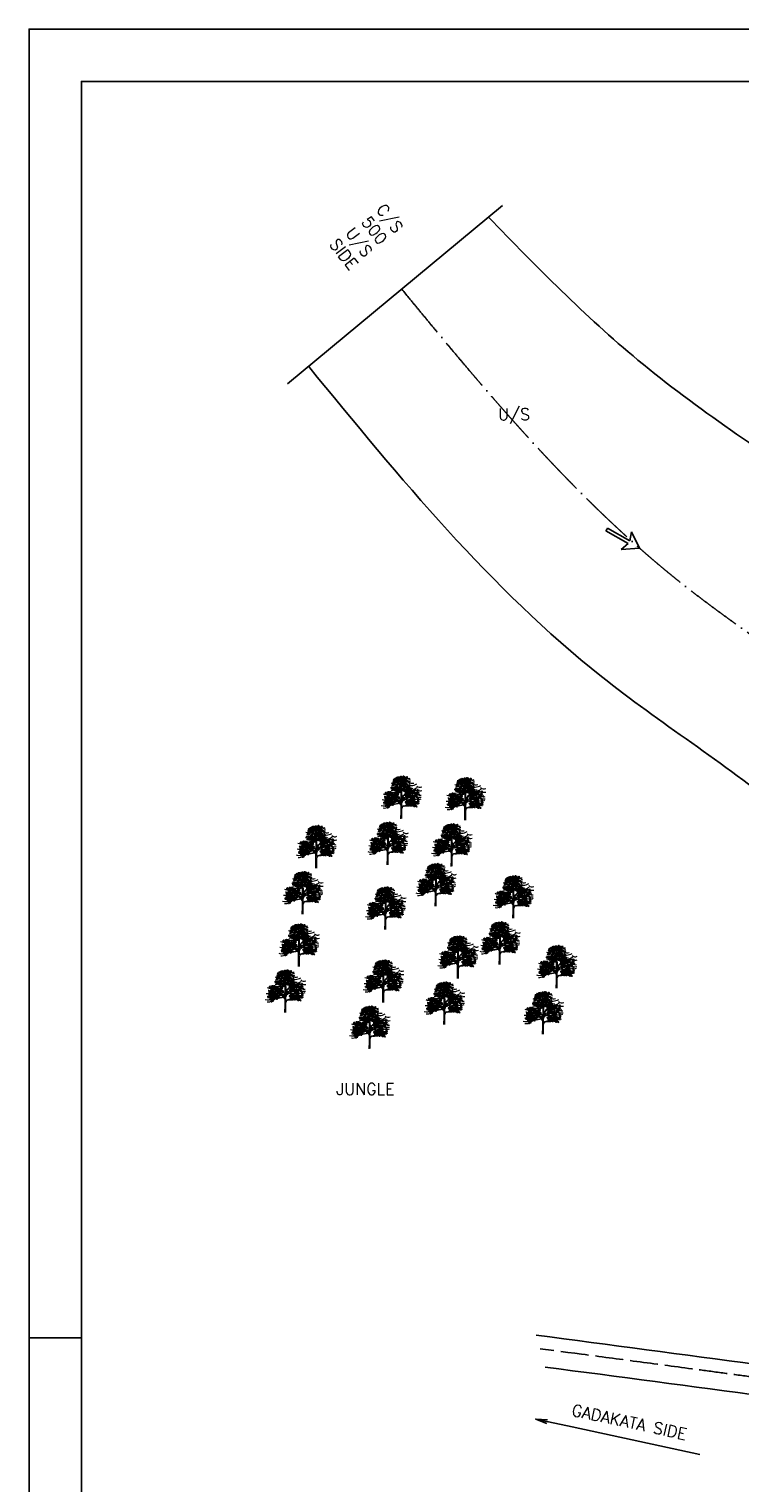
# Model space of a CAD drawing. Header units: millimetres. Extents: x 1046342 to 4871194, y -320379 to 624621.
# Tile 2 of 12: x 1046342 to 1351768, y -161 to 624621. Entities that reach past the tile are written whole.
import ezdxf

# ---------------------------------------------------------------- set-up
doc = ezdxf.new("R2010")
doc.units = ezdxf.units.MM
doc.header["$LTSCALE"] = 1000
doc.linetypes.add('ACAD_ISO02W100', pattern=[15, 12, -3])
doc.linetypes.add('ACAD_ISO04W100', pattern=[30, 24, -3, 0, -3])
doc.styles.get("Standard").update_dxf_attribs({"font": 'romans.shx'})
doc.dimstyles.new('ISO-25', dxfattribs={"dimtxt": 4, "dimasz": 1.5, "dimexe": 1.25, "dimexo": 2, "dimgap": 200, "dimtad": 1, "dimdec": 0, "dimtxsty": 'Standard', "dimblk": 'OBLIQUE', "dimcen": 2.5, "dimadec": 0, "dimazin": 0, "dimtfac": 1, "dimtdec": 0, "dimtmove": 0, "dimatfit": 3, "dimfxl": 1, "dimarcsym": 0})

# ---------------------------------------------------------------- blocks, each defined once
blk = doc.blocks.new('A2')
for p, q in [((0, 420), (0, 170)), ((0, 170), (10, 170))]:
    blk.add_line(p, q)
for points in [[(0, 0), (594, 0), (594, 420), (0, 420)], [(10, 10), (584, 10), (584, 410), (10, 410)]]:
    blk.add_lwpolyline(points, close=True)
blk = doc.blocks.new('ARROW 11')
for p, q in [((-64.1, 0), (-64.1, 2.8)), ((-64.1, 2.8), (-20.9, 2.8)), ((-64.1, -2.8), (-64.1, 0)), ((-20.9, 2.8), (-25.9, 17.5)), ((-25.9, 17.5), (0, 0)), ((0, 0), (-25.9, -17.5)), ((-20.9, -2.8), (-64.1, -2.8)), ((-25.9, -17.5), (-20.9, -2.8))]:
    blk.add_line(p, q)
blk = doc.blocks.new('_Oblique')
at = {"color": 0, "linetype": 'ByBlock', "lineweight": -2}
blk.add_line((-0.5, -0.5), (0.5, 0.5), dxfattribs=at)
blk = doc.blocks.new('TREE 34')
at = {"lineweight": 0}
for p, q in [((-0.6, 128.7), (-0.2, 155.6)), ((-1.4, 69), (-1.1, 82.5)), ((-0.5, 90.1), (-0.5, 116.2)), ((2.1, 55.8), (2.4, 94.5)), ((-2.8, -0.3), (-1.6, 33.9)), ((-1.6, 33.9), (-1.6, 59.8)), ((1.9, 37.9), (2, 47.6)), ((2.2, 0), (1.9, 37.9))]:
    blk.add_line(p, q, dxfattribs=at)
for centre, radius, start, end in [((-49.2, 163.5), 17.9, 262.63285, 311.60074), ((-35.4, 180.4), 41.2, 250.24716, 286.37981), ((-36.6, 194.5), 28.8, 245.39893, 290.84204), ((-43.1, 152.6), 19.1, 255.47822, 311.83651), ((-37.9, 172.4), 24.2, 245.8153, 314.34425), ((-40.7, 169.6), 13.7, 245.70686, 316.22449), ((-22.6, 203.7), 43.8, 240.89027, 299.10973), ((-38.4, 181.5), 12.3, 251.01613, 304.18627), ((-33.6, 193.7), 17.8, 242.93805, 301.838), ((-35.8, 208.3), 22.5, 266.11, 297.86259), ((-28.2, 179), 10.1, 237.06964, 318.75832), ((-19.4, 210.1), 30.8, 243.23327, 267.90104), ((-20, 207.2), 18.3, 233.9861, 284.42691), ((-16, 156.8), 17.3, 218.38774, 266.61246), ((-23.9, 169.6), 14.2, 255.26943, 320.76832), ((-21.3, 185.6), 13, 262.03936, 317.0655), ((-15.7, 203.5), 11.7, 235.52407, 320.37658), ((-21.8, 144.8), 34.6, 64.73336, 87.90104), ((-15.5, 223.7), 27.1, 264.59158, 280.8658), ((-25.7, 116.2), 25.1, 0, 70.52632), ((27, 208.5), 45.6, 203.65532, 218.69188), ((-21.3, 117.8), 21.5, 29.07087, 70.32811), ((-8.5, 199.8), 7.45, 243.87033, 326.29178), ((-38.4, 156.1), 38.2, 359.17041, 38.69188), ((-8.4, 190.4), 7.88, 356.24695, 72.28023), ((24.4, 175.7), 27.9, 133.16863, 189.99148), ((3, 204.4), 26.2, 257.7547, 296.57345), ((1.7, 159.8), 1, 79.36235, 180.55084), ((4990.7, 207.8), 4990.2, 180.55084, 181.03996), ((6.2, 135), 5.73, 78.45689, 158.83975), ((10.9, 208.8), 48.8, 259.36235, 290.8016), ((7, 211.6), 18.9, 258.12142, 304.5177), ((75.1, 91.3), 125.5, 121.24278, 124.61336), ((26.4, 203.2), 31.9, 228.64819, 302.63028), ((19.3, 199.2), 59.9, 258.45689, 297.82854), ((15.1, 206), 30, 257.58598, 302.55262), ((26.6, 206.7), 52.2, 249.91161, 265.53741), ((20, 209.3), 18.6, 245.47755, 305.73085), ((30.3, 151.4), 18.2, 225.9442, 297.78114), ((41.3, 222.1), 67, 250.48089, 298.42187), ((30.5, 222.5), 33.8, 255.52425, 288.80169), ((25.8, 204.2), 27.5, 267.49002, 293.1373), ((44.9, 201.7), 18.9, 226.49512, 264.85823), ((50, 193.3), 27.4, 232.54648, 288.51213), ((38.2, 202.6), 61.7, 266.52792, 286.28995), ((6.3, 256.8), 130.2, 288.76001, 301.76727), ((87.2, 169), 21.7, 226.43778, 295.87055), ((-81.2, 120), 31.2, 254.17026, 300.09248), ((-73.1, 144.6), 30.3, 244.23892, 286.55605), ((-71.1, 104.6), 32.2, 242.4624, 289.64691), ((-75.1, 104.3), 27.4, 251.0746, 288.9254), ((-50.9, 214.1), 147.7, 257.16116, 283.85385), ((-69.2, 134), 31.3, 247.30715, 292.69285), ((-76.9, 112.5), 17.1, 265.26343, 320.01296), ((-63.1, 123.9), 29.8, 252.24367, 291.23086), ((-36.7, 156.6), 86.7, 248.85294, 283.85385), ((-58.3, 134.9), 19.9, 241.00913, 317.73362), ((-54.4, 108.4), 21.5, 245.93479, 294.06521), ((-21.4, 142.4), 50.6, 218.94184, 279.8704), ((-49.3, 108.3), 12.8, 244.92052, 295.07948), ((-48.8, 193.2), 71.6, 267.3608, 303.84051), ((-36.7, 123.3), 18.4, 228.84347, 297.24334), ((-41.5, 104.6), 15.2, 241.74137, 306.73903), ((-41.5, 128.3), 14, 249.4854, 312.37148), ((-43.2, 120.9), 17.9, 260.731, 293.52648), ((-41.3, 109.8), 34.4, 264.79362, 299.1796), ((-32.3, 119.7), 20.6, 247.09347, 300.64152), ((-37.6, 138.6), 20.4, 271.51128, 320.88893), ((50.8, 200.5), 122.7, 226.6821, 242.0096), ((-9.9, 180.4), 96.5, 256.8908, 267.3886), ((-24, 114.8), 33.9, 258.7316, 291.98965), ((-11.5, 79.7), 13.4, 46.12122, 111.75193), ((-12.8, 59.8), 12.9, 41.35063, 103.85385), ((-12.8, 59.8), 11.2, 0, 103.85385), ((-13, 66.8), 17.2, 45.75808, 94.24254), ((-11, 82.7), 10, 358.64962, 99.8704), ((-2.4, 69.1), 1, 221.35063, 358.64962), ((-1.6, 128.7), 1, 209.07087, 359.17041), ((-1.5, 90.1), 1, 226.12122, 0), ((190.5, 120.6), 189.2, 181.03996, 185.58179), ((3.2, 102.3), 1, 185.58179, 326.34885), ((16.9, 73.6), 14.7, 111.78682, 179.11697), ((12.4, 94.4), 10, 145.87663, 179.44437), ((67.7, 59.4), 76.5, 111.46155, 146.34885), ((76.1, 51.2), 86.9, 108.76001, 145.87663), ((-14.3, 146.3), 91.4, 285.60465, 327.3267), ((-15.8, 156.2), 100.1, 285.08527, 304.73851), ((-21.3, 169.1), 88.2, 291.78682, 315.35953), ((34.2, 321.2), 211.4, 264.27765, 284.56331), ((8.3, 278.1), 219.2, 271.45514, 290.62717), ((27.3, 127.1), 38.3, 255.96676, 302.22342), ((43.9, 56.2), 67.6, 83.07513, 106.87326), ((34.5, 143.4), 44.9, 268.67298, 289.92348), ((54.2, 89.6), 23.3, 228.97575, 288.96575), ((41.5, 115.2), 25.7, 267.47433, 305.55121), ((55.5, 119.3), 18.6, 241.35159, 296.67182), ((55.3, 252.7), 120.1, 266.33701, 283.25825), ((59.9, 153.6), 74.5, 261.28712, 289.86325), ((65.2, 170.7), 51.7, 252.52608, 285.08479), ((58.8, 178.6), 55.7, 263.07513, 293.5339), ((85.9, 148.4), 48.1, 232.9856, 279.3604), ((60.8, 136), 45.3, 267.47315, 296.6246), ((71.7, 89.4), 15.3, 225.07282, 272.83147), ((73.4, 159.3), 36.7, 259.2798, 284.96621), ((86.2, 174.6), 43.5, 252.68957, 283.38814), ((81, 117.3), 26.3, 254.46664, 296.41985), ((88.3, 131.5), 21.5, 233.73235, 282.86842), ((-82.4, 97.2), 37.6, 251.14796, 305.12727), ((-79.8, 78.7), 29, 258.68369, 309.41405), ((-64.9, 77), 20.7, 257.92074, 327.35709), ((14.2, 46.7), 12.2, 91.45514, 175.6356), ((3.1, 55.8), 1, 179.44437, 320.61488), ((14.2, 46.7), 13.4, 106.86655, 140.61488)]:
    blk.add_arc(centre, radius, start, end, dxfattribs=at)
at = {"color": 0, "linetype": 'ByBlock', "lineweight": 0}
for centre, radius, start, end in [((-37.8, 161), 5.65, 76.61181, 171.49008), ((-42, 167.2), 5.53, 255.28214, 352.81974), ((-37, 137.8), 5.65, 76.61181, 171.49008), ((-41.1, 144), 5.53, 255.28214, 352.81974), ((-37.2, 164), 5.53, 50.28724, 147.82484), ((-38.4, 171.4), 5.65, 231.61691, 326.49518), ((-36.3, 140.7), 5.53, 50.28724, 147.82484), ((-37.5, 148.1), 5.65, 231.61691, 326.49518), ((-34.4, 165.5), 5.65, 76.61181, 171.49008), ((-34.4, 165.5), 5.65, 76.61181, 171.49008), ((-34.5, 159.4), 5.65, 76.61181, 171.49008), ((-38.6, 165.5), 5.53, 255.28214, 352.81974), ((-33.6, 142.2), 5.65, 76.61181, 171.49008), ((-33.6, 142.2), 5.65, 76.61181, 171.49008), ((-33.6, 136.1), 5.65, 76.61181, 171.49008), ((-37.8, 142.3), 5.53, 255.28214, 352.81974), ((-36.2, 178.4), 5.53, 17.29067, 114.82827), ((-33.2, 185.2), 5.65, 198.62033, 293.4986), ((-31.1, 153.9), 5.65, 76.61181, 171.49008), ((-30.8, 151.3), 5.65, 198.62033, 293.4986), ((-29.9, 164.9), 5.65, 76.61181, 171.49008), ((-34.1, 171.1), 5.53, 255.28214, 352.81974), ((-29.8, 158.6), 5.65, 76.61181, 171.49008), ((-34, 164.8), 5.53, 255.28214, 352.81974), ((-29.2, 182.6), 5.65, 76.61181, 171.49008), ((-33.4, 188.8), 5.53, 255.28214, 352.81974), ((-29, 141.6), 5.65, 76.61181, 171.49008), ((-33.2, 147.8), 5.53, 255.28214, 352.81974), ((-29, 135.3), 5.65, 76.61181, 171.49008), ((-33.2, 141.5), 5.53, 255.28214, 352.81974), ((-25.3, 147.5), 5.53, 50.28724, 147.82484), ((-26.5, 154.8), 5.65, 231.61691, 326.49518), ((-25.3, 132.3), 5.53, 50.28724, 147.82484), ((-24.3, 169), 5.65, 76.61181, 171.49008), ((-28.5, 175.2), 5.53, 255.28214, 352.81974), ((-23.4, 171), 5.65, 76.61181, 171.49008), ((-22.5, 148.9), 5.65, 76.61181, 171.49008), ((-22.5, 148.9), 5.65, 76.61181, 171.49008), ((-22.6, 142.8), 5.65, 76.61181, 171.49008), ((-26.7, 149), 5.53, 255.28214, 352.81974), ((-22.5, 133.7), 5.65, 76.61181, 171.49008), ((-22.5, 133.7), 5.65, 76.61181, 171.49008), ((-21.3, 183.6), 5.65, 76.61181, 171.49008), ((-25.4, 189.8), 5.53, 255.28214, 352.81974), ((-23.7, 173.2), 5.53, 17.29067, 114.82827), ((-20.7, 180), 5.65, 198.62033, 293.4986), ((-20, 188.3), 5.65, 76.61181, 171.49008), ((-24.2, 194.5), 5.53, 255.28214, 352.81974), ((-19.9, 175.8), 5.65, 76.61181, 171.49008), ((-24.1, 182), 5.53, 255.28214, 352.81974), ((-19.5, 177.1), 5.65, 76.61181, 171.49008), ((-19.5, 177.1), 5.65, 76.61181, 171.49008), ((-23.7, 183.3), 5.53, 255.28214, 352.81974), ((-23.7, 183.3), 5.53, 255.28214, 352.81974), ((-22.8, 172.7), 5.53, 17.29067, 114.82827), ((-19.8, 179.6), 5.65, 198.62033, 293.4986), ((-19.8, 158), 5.65, 198.62033, 293.4986), ((-19.8, 142.8), 5.65, 198.62033, 293.4986), ((-18, 148.4), 5.65, 76.61181, 171.49008), ((-22.2, 154.6), 5.53, 255.28214, 352.81974), ((-18, 133.2), 5.65, 76.61181, 171.49008), ((-22.2, 139.4), 5.53, 255.28214, 352.81974), ((-17.9, 166.8), 5.65, 76.61181, 171.49008), ((-22.1, 173), 5.53, 255.28214, 352.81974), ((-18, 142), 5.65, 76.61181, 171.49008), ((-22.1, 148.2), 5.53, 255.28214, 352.81974), ((-19.7, 179.4), 5.53, 17.29067, 114.82827), ((-16.7, 186.2), 5.65, 198.62033, 293.4986), ((-18.8, 185.2), 5.53, 17.29067, 114.82827), ((-15.8, 192.1), 5.65, 198.62033, 293.4986), ((-15.5, 160.5), 5.65, 76.61181, 171.49008), ((-15.5, 160.5), 5.65, 76.61181, 171.49008), ((-19.7, 166.7), 5.53, 255.28214, 352.81974), ((-19.7, 166.7), 5.53, 255.28214, 352.81974), ((-15.8, 162.7), 5.53, 17.29067, 114.82827), ((-12.8, 169.5), 5.65, 198.62033, 293.4986), ((-12, 172.8), 5.65, 76.61181, 171.49008), ((-16.2, 178.9), 5.53, 255.28214, 352.81974), ((-14.9, 168.6), 5.53, 17.29067, 114.82827), ((-11.8, 175.4), 5.65, 198.62033, 293.4986), ((-10.5, 144), 5.53, 50.28724, 147.82484), ((-11.7, 151.4), 5.65, 231.61691, 326.49518), ((-7.9, 172.9), 5.65, 76.61181, 171.49008), ((-12, 179), 5.53, 255.28214, 352.81974), ((-7.8, 145.5), 5.65, 76.61181, 171.49008), ((-7.8, 145.5), 5.65, 76.61181, 171.49008), ((-7.8, 139.4), 5.65, 76.61181, 171.49008), ((-12, 145.5), 5.53, 255.28214, 352.81974), ((-6.6, 180.9), 5.65, 76.61181, 171.49008), ((-10.8, 187.1), 5.53, 255.28214, 352.81974), ((-7.5, 157.5), 5.53, 50.28724, 147.82484), ((-8.7, 164.8), 5.65, 231.61691, 326.49518), ((-6.4, 179.4), 5.65, 76.61181, 171.49008), ((-10.6, 185.6), 5.53, 255.28214, 352.81974), ((-7, 189.7), 5.65, 231.61691, 326.49518), ((-5, 154.5), 5.65, 198.62033, 293.4986), ((-4.7, 158.9), 5.65, 76.61181, 171.49008), ((-4.7, 158.9), 5.65, 76.61181, 171.49008), ((-4.7, 152.8), 5.65, 76.61181, 171.49008), ((-8.9, 159), 5.53, 255.28214, 352.81974), ((-3.2, 144.9), 5.65, 76.61181, 171.49008), ((-7.4, 151.1), 5.53, 255.28214, 352.81974), ((-3.2, 138.6), 5.65, 76.61181, 171.49008), ((-7.4, 144.8), 5.53, 255.28214, 352.81974), ((-3.1, 177.7), 5.65, 76.61181, 171.49008), ((-7.2, 183.9), 5.53, 255.28214, 352.81974), ((-2.6, 192), 5.65, 76.61181, 171.49008), ((-6.8, 198.2), 5.53, 255.28214, 352.81974), ((-2, 168), 5.65, 198.62033, 293.4986), ((-3.1, 202.3), 5.65, 231.61691, 326.49518), ((-0.7, 163), 5.65, 76.61181, 171.49008), ((-4.9, 169.2), 5.53, 255.28214, 352.81974), ((-0.2, 158.4), 5.65, 76.61181, 171.49008), ((-4.4, 164.5), 5.53, 255.28214, 352.81974), ((-0.1, 152), 5.65, 76.61181, 171.49008), ((-4.3, 158.2), 5.53, 255.28214, 352.81974), ((0.3, 172.3), 5.65, 76.61181, 171.49008), ((-3.9, 178.5), 5.53, 255.28214, 352.81974), ((0.8, 190.3), 5.65, 76.61181, 171.49008), ((-3.4, 196.5), 5.53, 255.28214, 352.81974), ((-2.9, 159.7), 5.65, 15.23442, 110.1127), ((0.5, 166.3), 5.53, 193.90476, 291.44236), ((1.5, 176.9), 5.65, 76.61181, 171.49008), ((-2.6, 183.1), 5.53, 255.28214, 352.81974), ((4.1, 184.9), 5.65, 76.61181, 171.49008), ((-0.1, 191.1), 5.53, 255.28214, 352.81974), ((4.6, 155.5), 5.65, 76.61181, 171.49008), ((0.4, 161.7), 5.53, 255.28214, 352.81974), ((5.4, 189.5), 5.65, 76.61181, 171.49008), ((1.2, 195.7), 5.53, 255.28214, 352.81974), ((1.9, 162.9), 5.65, 15.23442, 110.1127), ((5.4, 169.5), 5.53, 193.90476, 291.44236), ((5.9, 181.3), 5.65, 76.61181, 171.49008), ((1.7, 187.5), 5.53, 255.28214, 352.81974), ((3, 158), 5.65, 15.23442, 110.1127), ((6.4, 164.6), 5.53, 193.90476, 291.44236), ((6.9, 149.1), 5.65, 76.61181, 171.49008), ((6.9, 149.1), 5.65, 76.61181, 171.49008), ((2.7, 155.3), 5.53, 255.28214, 352.81974), ((2.7, 155.3), 5.53, 255.28214, 352.81974), ((7.9, 175.7), 5.65, 76.61181, 171.49008), ((3.7, 181.9), 5.53, 255.28214, 352.81974), ((8.2, 175), 5.65, 76.61181, 171.49008), ((8.2, 175), 5.65, 76.61181, 171.49008), ((4, 181.2), 5.53, 255.28214, 352.81974), ((4, 181.2), 5.53, 255.28214, 352.81974), ((8.7, 177.7), 5.65, 76.61181, 171.49008), ((9.7, 193.9), 5.65, 76.61181, 171.49008), ((5.5, 200.1), 5.53, 255.28214, 352.81974), ((9, 134.4), 5.53, 50.28724, 147.82484), ((7.8, 141.8), 5.65, 231.61691, 326.49518), ((10.9, 190.3), 5.65, 76.61181, 171.49008), ((6.7, 196.5), 5.53, 255.28214, 352.81974), ((11.3, 167.2), 5.65, 76.61181, 171.49008), ((7.1, 173.4), 5.53, 255.28214, 352.81974), ((7.9, 161.2), 5.65, 15.23442, 110.1127), ((11.3, 167.8), 5.53, 193.90476, 291.44236), ((8.5, 179.9), 5.53, 17.29067, 114.82827), ((11.5, 186.7), 5.65, 198.62033, 293.4986), ((11.8, 135.9), 5.65, 76.61181, 171.49008), ((11.8, 135.9), 5.65, 76.61181, 171.49008), ((12.3, 182.5), 5.65, 76.61181, 171.49008), ((8.1, 188.7), 5.53, 255.28214, 352.81974), ((8.9, 144.6), 5.65, 15.23442, 110.1127), ((12.3, 151.2), 5.53, 193.90476, 291.44236), ((12.7, 183.8), 5.65, 76.61181, 171.49008), ((12.7, 183.8), 5.65, 76.61181, 171.49008), ((8.5, 190), 5.53, 255.28214, 352.81974), ((8.5, 190), 5.53, 255.28214, 352.81974), ((9.4, 179.4), 5.53, 17.29067, 114.82827), ((12.4, 186.3), 5.65, 198.62033, 293.4986), ((10.7, 177.5), 5.65, 231.61691, 326.49518), ((14.3, 173.5), 5.65, 76.61181, 171.49008), ((10.1, 179.7), 5.53, 255.28214, 352.81974), ((14.6, 165.5), 5.65, 76.61181, 171.49008), ((10.5, 171.7), 5.53, 255.28214, 352.81974), ((14.5, 145), 5.65, 198.62033, 293.4986), ((11.9, 153.9), 5.65, 15.23442, 110.1127), ((15.3, 160.5), 5.53, 193.90476, 291.44236), ((12.4, 186.1), 5.53, 17.29067, 114.82827), ((15.5, 192.9), 5.65, 198.62033, 293.4986), ((12, 150.1), 5.65, 15.23442, 110.1127), ((15.4, 156.8), 5.53, 193.90476, 291.44236), ((16.3, 135.3), 5.65, 76.61181, 171.49008), ((12.1, 141.5), 5.53, 255.28214, 352.81974), ((13.3, 191.9), 5.53, 17.29067, 114.82827), ((16.4, 198.8), 5.65, 198.62033, 293.4986), ((16.6, 167.2), 5.65, 76.61181, 171.49008), ((16.6, 167.2), 5.65, 76.61181, 171.49008), ((12.5, 173.4), 5.53, 255.28214, 352.81974), ((12.5, 173.4), 5.53, 255.28214, 352.81974), ((13.5, 145.7), 5.65, 15.23442, 110.1127), ((17, 152.4), 5.53, 193.90476, 291.44236), ((15.8, 157.9), 5.65, 15.23442, 110.1127), ((19.3, 164.5), 5.53, 193.90476, 291.44236), ((16.4, 169.4), 5.53, 17.29067, 114.82827), ((19.4, 176.2), 5.65, 198.62033, 293.4986), ((20.2, 179.5), 5.65, 76.61181, 171.49008), ((16, 185.6), 5.53, 255.28214, 352.81974), ((17.3, 175.3), 5.53, 17.29067, 114.82827), ((20.3, 182.1), 5.65, 198.62033, 293.4986), ((19, 163.4), 5.65, 15.23442, 110.1127), ((22.4, 170.1), 5.53, 193.90476, 291.44236), ((19.4, 144), 5.65, 15.23442, 110.1127), ((22.9, 150.7), 5.53, 193.90476, 291.44236), ((20.5, 159), 5.65, 15.23442, 110.1127), ((24, 165.6), 5.53, 193.90476, 291.44236), ((24.3, 179.6), 5.65, 76.61181, 171.49008), ((20.1, 185.7), 5.53, 255.28214, 352.81974), ((25.5, 187.6), 5.65, 76.61181, 171.49008), ((21.4, 193.8), 5.53, 255.28214, 352.81974), ((26.2, 190.6), 5.53, 50.28724, 147.82484), ((25, 198), 5.65, 231.61691, 326.49518), ((24.4, 144.1), 5.65, 15.23442, 110.1127), ((27.8, 150.7), 5.53, 193.90476, 291.44236), ((26.4, 157.3), 5.65, 15.23442, 110.1127), ((29.9, 163.9), 5.53, 193.90476, 291.44236), ((31.8, 139.8), 5.65, 76.61181, 171.49008), ((27.6, 146), 5.53, 255.28214, 352.81974), ((29.2, 147.2), 5.65, 15.23442, 110.1127), ((32.6, 153.9), 5.53, 193.90476, 291.44236), ((30.3, 142.4), 5.65, 15.23442, 110.1127), ((33.7, 149), 5.53, 193.90476, 291.44236), ((34.2, 133.5), 5.65, 76.61181, 171.49008), ((34.2, 133.5), 5.65, 76.61181, 171.49008), ((30, 139.7), 5.53, 255.28214, 352.81974), ((30, 139.7), 5.53, 255.28214, 352.81974), ((33.3, 167.7), 5.65, 15.23442, 110.1127), ((36.7, 174.4), 5.53, 193.90476, 291.44236), ((38.5, 151.6), 5.65, 76.61181, 171.49008), ((34.3, 157.8), 5.53, 255.28214, 352.81974), ((35.1, 145.5), 5.65, 15.23442, 110.1127), ((38.5, 152.2), 5.53, 193.90476, 291.44236), ((38, 161.9), 5.65, 231.61691, 326.49518), ((40.7, 163.5), 5.65, 76.61181, 171.49008), ((36.6, 169.7), 5.53, 255.28214, 352.81974), ((70, 139.6), 5.65, 198.62033, 293.4986), ((-77.9, 97.6), 5.65, 15.23442, 110.1127), ((-74.5, 104.2), 5.53, 193.90476, 291.44236), ((-73.5, 80.1), 5.65, 76.61181, 171.49008), ((-77.7, 86.2), 5.53, 255.28214, 352.81974), ((-76.9, 92.7), 5.65, 15.23442, 110.1127), ((-73.4, 99.4), 5.53, 193.90476, 291.44236), ((-73, 83.8), 5.65, 76.61181, 171.49008), ((-73, 83.8), 5.65, 76.61181, 171.49008), ((-77.1, 90), 5.53, 255.28214, 352.81974), ((-77.1, 90), 5.53, 255.28214, 352.81974), ((-71.4, 117.7), 5.65, 76.61181, 171.49008), ((-75.6, 123.9), 5.53, 255.28214, 352.81974), ((-70.1, 78.4), 5.65, 76.61181, 171.49008), ((-74.3, 84.6), 5.53, 255.28214, 352.81974), ((-69, 113.2), 5.65, 76.61181, 171.49008), ((-73.2, 119.4), 5.53, 255.28214, 352.81974), ((-72, 95.9), 5.65, 15.23442, 110.1127), ((-68.6, 102.5), 5.53, 193.90476, 291.44236), ((-66.8, 72.9), 5.65, 76.61181, 171.49008), ((-71, 79.1), 5.53, 255.28214, 352.81974), ((-65.5, 77.6), 5.65, 76.61181, 171.49008), ((-69.7, 83.8), 5.53, 255.28214, 352.81974), ((-65.4, 65.1), 5.65, 76.61181, 171.49008), ((-69.6, 71.3), 5.53, 255.28214, 352.81974), ((-65.2, 100.2), 5.65, 76.61181, 171.49008), ((-69.4, 106.4), 5.53, 255.28214, 352.81974), ((-65, 66.5), 5.65, 76.61181, 171.49008), ((-65, 66.5), 5.65, 76.61181, 171.49008), ((-69.2, 72.6), 5.53, 255.28214, 352.81974), ((-69.2, 72.6), 5.53, 255.28214, 352.81974), ((-68, 88.6), 5.65, 15.23442, 110.1127), ((-64.6, 95.3), 5.53, 193.90476, 291.44236), ((-67.9, 84.9), 5.65, 15.23442, 110.1127), ((-64.4, 91.5), 5.53, 193.90476, 291.44236), ((-63.9, 104.6), 5.65, 76.61181, 171.49008), ((-68, 110.8), 5.53, 255.28214, 352.81974), ((-66.3, 80.4), 5.65, 15.23442, 110.1127), ((-65.8, 113.9), 5.53, 17.29067, 114.82827), ((-62.7, 120.7), 5.65, 198.62033, 293.4986), ((-63.2, 107.6), 5.53, 50.28724, 147.82484), ((-64.4, 115), 5.65, 231.61691, 326.49518), ((-65.3, 68.7), 5.53, 17.29067, 114.82827), ((-62.3, 75.5), 5.65, 198.62033, 293.4986), ((-64.4, 74.6), 5.53, 17.29067, 114.82827), ((-61.4, 81.4), 5.65, 198.62033, 293.4986), ((-64.6, 77.5), 5.65, 15.23442, 110.1127), ((-61.1, 84.2), 5.53, 193.90476, 291.44236), ((-64, 92.6), 5.65, 15.23442, 110.1127), ((-60.6, 99.3), 5.53, 193.90476, 291.44236), ((-60, 120.7), 5.65, 76.61181, 171.49008), ((-64.2, 126.8), 5.53, 255.28214, 352.81974), ((-60.9, 98.1), 5.65, 15.23442, 110.1127), ((-57.4, 104.8), 5.53, 193.90476, 291.44236), ((-57.1, 73.3), 5.65, 76.61181, 171.49008), ((-61.3, 79.5), 5.53, 255.28214, 352.81974), ((-60.4, 78.7), 5.65, 15.23442, 110.1127), ((-56.7, 115.2), 5.65, 76.61181, 171.49008), ((-60.8, 121.4), 5.53, 255.28214, 352.81974), ((-59.7, 80.7), 5.65, 15.23442, 110.1127), ((-56.3, 87.3), 5.53, 193.90476, 291.44236), ((-55.9, 108.5), 5.65, 76.61181, 171.49008), ((-60.1, 114.7), 5.53, 255.28214, 352.81974), ((-59.3, 93.7), 5.65, 15.23442, 110.1127), ((-55.9, 100.4), 5.53, 193.90476, 291.44236), ((-55.4, 119.9), 5.65, 76.61181, 171.49008), ((-59.6, 126.1), 5.53, 255.28214, 352.81974), ((-58.7, 75.8), 5.65, 15.23442, 110.1127), ((-55.2, 82.5), 5.53, 193.90476, 291.44236), ((-54.8, 66.9), 5.65, 76.61181, 171.49008), ((-54.8, 66.9), 5.65, 76.61181, 171.49008), ((-58.9, 73.1), 5.53, 255.28214, 352.81974), ((-58.9, 73.1), 5.53, 255.28214, 352.81974), ((-54.7, 113.1), 5.65, 76.61181, 171.49008), ((-58.8, 119.3), 5.53, 255.28214, 352.81974), ((-52.2, 107.1), 5.65, 76.61181, 171.49008), ((-56.4, 113.3), 5.53, 255.28214, 352.81974), ((-54.9, 108.8), 5.53, 17.29067, 114.82827), ((-51.9, 115.6), 5.65, 198.62033, 293.4986), ((-51.1, 119.9), 5.65, 76.61181, 171.49008), ((-55.3, 126.1), 5.53, 255.28214, 352.81974), ((-50.4, 85), 5.65, 76.61181, 171.49008), ((-54.6, 91.2), 5.53, 255.28214, 352.81974), ((-53.8, 79), 5.65, 15.23442, 110.1127), ((-50.4, 85.6), 5.53, 193.90476, 291.44236), ((-53.4, 92), 5.65, 15.23442, 110.1127), ((-50, 98.7), 5.53, 193.90476, 291.44236), ((-51, 95.4), 5.65, 231.61691, 326.49518), ((-47.8, 118.2), 5.65, 76.61181, 171.49008), ((-51.9, 124.4), 5.53, 255.28214, 352.81974), ((-47, 83.3), 5.65, 76.61181, 171.49008), ((-51.2, 89.5), 5.53, 255.28214, 352.81974), ((-49.8, 71.7), 5.65, 15.23442, 110.1127), ((-46.4, 78.4), 5.53, 193.90476, 291.44236), ((-49.7, 68), 5.65, 15.23442, 110.1127), ((-46.2, 74.6), 5.53, 193.90476, 291.44236), ((-48.1, 63.5), 5.65, 15.23442, 110.1127), ((-44.7, 70.2), 5.53, 193.90476, 291.44236), ((-44.4, 112.8), 5.65, 76.61181, 171.49008), ((-48.6, 119), 5.53, 255.28214, 352.81974), ((-43.2, 117.4), 5.65, 76.61181, 171.49008), ((-47.3, 123.6), 5.53, 255.28214, 352.81974), ((-42.7, 104.5), 5.65, 76.61181, 171.49008), ((-46.9, 110.7), 5.53, 255.28214, 352.81974), ((-45.8, 75.7), 5.65, 15.23442, 110.1127), ((-42.4, 82.4), 5.53, 193.90476, 291.44236), ((-42.1, 107.5), 5.53, 50.28724, 147.82484), ((-43.3, 114.8), 5.65, 231.61691, 326.49518), ((-39.4, 108.9), 5.65, 76.61181, 171.49008), ((-39.4, 108.9), 5.65, 76.61181, 171.49008), ((-42.7, 99), 5.65, 15.23442, 110.1127), ((-39.2, 105.6), 5.53, 193.90476, 291.44236), ((-42.7, 81.2), 5.65, 15.23442, 110.1127), ((-39.2, 87.9), 5.53, 193.90476, 291.44236), ((-41.1, 76.8), 5.65, 15.23442, 110.1127), ((-37.7, 83.5), 5.53, 193.90476, 291.44236), ((-36.6, 118), 5.65, 198.62033, 293.4986), ((-35.2, 94.7), 5.65, 76.61181, 171.49008), ((-39.4, 100.9), 5.53, 255.28214, 352.81974), ((-34.8, 108.4), 5.65, 76.61181, 171.49008), ((-39, 114.6), 5.53, 255.28214, 352.81974), ((-37.8, 102.1), 5.65, 15.23442, 110.1127), ((-34.4, 108.8), 5.53, 193.90476, 291.44236), ((-36.8, 97.3), 5.65, 15.23442, 110.1127), ((-33.3, 103.9), 5.53, 193.90476, 291.44236), ((-32.9, 88.4), 5.65, 76.61181, 171.49008), ((-32.9, 88.4), 5.65, 76.61181, 171.49008), ((-37, 94.6), 5.53, 255.28214, 352.81974), ((-37, 94.6), 5.53, 255.28214, 352.81974), ((-35.2, 75.1), 5.65, 15.23442, 110.1127), ((-31.8, 81.8), 5.53, 193.90476, 291.44236), ((-30.2, 130.7), 5.65, 76.61181, 171.49008), ((-34.4, 136.9), 5.53, 255.28214, 352.81974), ((-28.5, 106.5), 5.65, 76.61181, 171.49008), ((-32.7, 112.7), 5.53, 255.28214, 352.81974), ((-31.9, 100.4), 5.65, 15.23442, 110.1127), ((-28.5, 107.1), 5.53, 193.90476, 291.44236), ((-30.9, 83.9), 5.65, 15.23442, 110.1127), ((-27.5, 90.5), 5.53, 193.90476, 291.44236), ((-29.1, 116.8), 5.65, 231.61691, 326.49518), ((-25.1, 104.8), 5.65, 76.61181, 171.49008), ((-29.3, 111), 5.53, 255.28214, 352.81974), ((-26.5, 139.7), 5.65, 231.61691, 326.49518), ((-27.9, 93.2), 5.65, 15.23442, 110.1127), ((-24.5, 99.8), 5.53, 193.90476, 291.44236), ((-27.8, 89.4), 5.65, 15.23442, 110.1127), ((-24.3, 96), 5.53, 193.90476, 291.44236), ((-26.2, 85), 5.65, 15.23442, 110.1127), ((-22.8, 91.6), 5.53, 193.90476, 291.44236), ((-22.6, 127.6), 5.65, 76.61181, 171.49008), ((-26.7, 133.8), 5.53, 255.28214, 352.81974), ((-22.4, 135.9), 5.65, 198.62033, 293.4986), ((-23.9, 97.2), 5.65, 15.23442, 110.1127), ((-20.5, 103.8), 5.53, 193.90476, 291.44236), ((-21, 114.5), 5.53, 50.28724, 147.82484), ((-22.1, 121.9), 5.65, 231.61691, 326.49518), ((-18.2, 115.9), 5.65, 76.61181, 171.49008), ((-18.2, 115.9), 5.65, 76.61181, 171.49008), ((-18.2, 109.8), 5.65, 76.61181, 171.49008), ((-22.4, 116), 5.53, 255.28214, 352.81974), ((-18, 126.9), 5.65, 76.61181, 171.49008), ((-22.1, 133), 5.53, 255.28214, 352.81974), ((-20.8, 102.7), 5.65, 15.23442, 110.1127), ((-17.3, 109.3), 5.53, 193.90476, 291.44236), ((-20.3, 83.3), 5.65, 15.23442, 110.1127), ((-16.9, 89.9), 5.53, 193.90476, 291.44236), ((-19.2, 98.3), 5.65, 15.23442, 110.1127), ((-15.8, 104.9), 5.53, 193.90476, 291.44236), ((-15.4, 125), 5.65, 198.62033, 293.4986), ((-13.7, 115.4), 5.65, 76.61181, 171.49008), ((-17.8, 121.6), 5.53, 255.28214, 352.81974), ((-13.6, 109.1), 5.65, 76.61181, 171.49008), ((-17.8, 115.2), 5.53, 255.28214, 352.81974), ((-11.4, 127.5), 5.53, 50.28724, 147.82484), ((-12.6, 134.9), 5.65, 231.61691, 326.49518), ((-11.4, 75.8), 5.53, 50.28724, 147.82484), ((-12.6, 83.2), 5.65, 231.61691, 326.49518), ((-13.3, 96.6), 5.65, 15.23442, 110.1127), ((-9.9, 103.2), 5.53, 193.90476, 291.44236), ((-8.7, 129), 5.65, 76.61181, 171.49008), ((-8.7, 129), 5.65, 76.61181, 171.49008), ((-8.7, 122.9), 5.65, 76.61181, 171.49008), ((-12.8, 129), 5.53, 255.28214, 352.81974), ((-8.7, 77.3), 5.65, 76.61181, 171.49008), ((-8.7, 77.3), 5.65, 76.61181, 171.49008), ((-8.7, 71.2), 5.65, 76.61181, 171.49008), ((-12.8, 77.4), 5.53, 255.28214, 352.81974), ((-5.9, 138), 5.65, 198.62033, 293.4986), ((-5.9, 86.4), 5.65, 198.62033, 293.4986), ((-4.1, 128.4), 5.65, 76.61181, 171.49008), ((-8.3, 134.6), 5.53, 255.28214, 352.81974), ((-4.1, 76.7), 5.65, 76.61181, 171.49008), ((-8.3, 82.9), 5.53, 255.28214, 352.81974), ((-4.1, 122.1), 5.65, 76.61181, 171.49008), ((-8.2, 128.3), 5.53, 255.28214, 352.81974), ((-4.1, 70.4), 5.65, 76.61181, 171.49008), ((-8.2, 76.6), 5.53, 255.28214, 352.81974), ((7.3, 91), 5.53, 50.28724, 147.82484), ((6.1, 98.4), 5.65, 231.61691, 326.49518), ((10, 92.5), 5.65, 76.61181, 171.49008), ((10, 92.5), 5.65, 76.61181, 171.49008), ((10, 86.4), 5.65, 76.61181, 171.49008), ((5.8, 92.6), 5.53, 255.28214, 352.81974), ((11.8, 129.8), 5.65, 76.61181, 171.49008), ((7.6, 136), 5.53, 255.28214, 352.81974), ((12.8, 101.6), 5.65, 198.62033, 293.4986), ((14.6, 91.9), 5.65, 76.61181, 171.49008), ((10.4, 98.1), 5.53, 255.28214, 352.81974), ((14.6, 85.6), 5.65, 76.61181, 171.49008), ((10.4, 91.8), 5.53, 255.28214, 352.81974), ((16.4, 129), 5.65, 76.61181, 171.49008), ((12.2, 135.2), 5.53, 255.28214, 352.81974), ((19.4, 126.6), 5.53, 50.28724, 147.82484), ((18.3, 134), 5.65, 231.61691, 326.49518), ((22.2, 128.1), 5.65, 76.61181, 171.49008), ((22.2, 128.1), 5.65, 76.61181, 171.49008), ((22.2, 122), 5.65, 76.61181, 171.49008), ((18, 128.2), 5.53, 255.28214, 352.81974), ((19, 73.5), 5.65, 15.23442, 110.1127), ((22.4, 80.1), 5.53, 193.90476, 291.44236), ((19.9, 116.8), 5.65, 15.23442, 110.1127), ((23.3, 123.5), 5.53, 193.90476, 291.44236), ((22.9, 98.9), 5.53, 50.28724, 147.82484), ((21.7, 106.2), 5.65, 231.61691, 326.49518), ((25, 137.2), 5.65, 198.62033, 293.4986), ((25.7, 100.3), 5.65, 76.61181, 171.49008), ((25.7, 100.3), 5.65, 76.61181, 171.49008), ((25.7, 94.2), 5.65, 76.61181, 171.49008), ((21.5, 100.4), 5.53, 255.28214, 352.81974), ((26.4, 69.3), 5.65, 76.61181, 171.49008), ((22.3, 75.5), 5.53, 255.28214, 352.81974), ((26.7, 127.5), 5.65, 76.61181, 171.49008), ((22.6, 133.7), 5.53, 255.28214, 352.81974), ((26.8, 121.2), 5.65, 76.61181, 171.49008), ((22.6, 127.4), 5.53, 255.28214, 352.81974), ((27.3, 112.6), 5.65, 76.61181, 171.49008), ((23.2, 118.8), 5.53, 255.28214, 352.81974), ((23.8, 76.7), 5.65, 15.23442, 110.1127), ((27.3, 83.3), 5.53, 193.90476, 291.44236), ((24.7, 120), 5.65, 15.23442, 110.1127), ((28.2, 126.6), 5.53, 193.90476, 291.44236), ((24.9, 71.8), 5.65, 15.23442, 110.1127), ((28.3, 78.4), 5.53, 193.90476, 291.44236), ((28.4, 109.4), 5.65, 198.62033, 293.4986), ((28.8, 62.9), 5.65, 76.61181, 171.49008), ((28.8, 62.9), 5.65, 76.61181, 171.49008), ((24.6, 69.1), 5.53, 255.28214, 352.81974), ((24.6, 69.1), 5.53, 255.28214, 352.81974), ((25.8, 115.1), 5.65, 15.23442, 110.1127), ((29.2, 121.8), 5.53, 193.90476, 291.44236), ((29.7, 106.2), 5.65, 76.61181, 171.49008), ((29.7, 106.2), 5.65, 76.61181, 171.49008), ((25.5, 112.4), 5.53, 255.28214, 352.81974), ((25.5, 112.4), 5.53, 255.28214, 352.81974), ((30.2, 99.8), 5.65, 76.61181, 171.49008), ((26, 105.9), 5.53, 255.28214, 352.81974), ((30.3, 93.4), 5.65, 76.61181, 171.49008), ((26.1, 99.6), 5.53, 255.28214, 352.81974), ((33.2, 81), 5.65, 76.61181, 171.49008), ((29, 87.2), 5.53, 255.28214, 352.81974), ((29.7, 75), 5.65, 15.23442, 110.1127), ((33.2, 81.6), 5.53, 193.90476, 291.44236), ((34.1, 124.3), 5.65, 76.61181, 171.49008), ((29.9, 130.5), 5.53, 255.28214, 352.81974), ((30.6, 118.3), 5.65, 15.23442, 110.1127), ((34.1, 124.9), 5.53, 193.90476, 291.44236), ((32.6, 91.3), 5.65, 231.61691, 326.49518), ((31.6, 101.7), 5.65, 15.23442, 110.1127), ((35.1, 108.4), 5.53, 193.90476, 291.44236), ((33.5, 134.7), 5.65, 231.61691, 326.49518), ((36.5, 79.3), 5.65, 76.61181, 171.49008), ((32.4, 85.5), 5.53, 255.28214, 352.81974), ((37.4, 122.6), 5.65, 76.61181, 171.49008), ((33.2, 128.8), 5.53, 255.28214, 352.81974), ((33.8, 67.7), 5.65, 15.23442, 110.1127), ((37.2, 74.3), 5.53, 193.90476, 291.44236), ((33.9, 63.9), 5.65, 15.23442, 110.1127), ((37.3, 70.6), 5.53, 193.90476, 291.44236), ((34.7, 111), 5.65, 15.23442, 110.1127), ((38.1, 117.7), 5.53, 193.90476, 291.44236), ((34.8, 107.3), 5.65, 15.23442, 110.1127), ((38.2, 113.9), 5.53, 193.90476, 291.44236), ((36.1, 129), 5.65, 15.23442, 110.1127), ((39.5, 135.6), 5.53, 193.90476, 291.44236), ((36.3, 102.8), 5.65, 15.23442, 110.1127), ((39.8, 109.5), 5.53, 193.90476, 291.44236), ((37.7, 71.7), 5.65, 15.23442, 110.1127), ((41.2, 78.3), 5.53, 193.90476, 291.44236), ((38.6, 115), 5.65, 15.23442, 110.1127), ((42.1, 121.7), 5.53, 193.90476, 291.44236), ((40.8, 130.1), 5.65, 15.23442, 110.1127), ((44.2, 136.7), 5.53, 193.90476, 291.44236), ((40.9, 77.2), 5.65, 15.23442, 110.1127), ((44.3, 83.9), 5.53, 193.90476, 291.44236), ((41.8, 120.5), 5.65, 15.23442, 110.1127), ((45.2, 127.2), 5.53, 193.90476, 291.44236), ((42.2, 101.1), 5.65, 15.23442, 110.1127), ((45.7, 107.8), 5.53, 193.90476, 291.44236), ((46, 87.3), 5.65, 76.61181, 171.49008), ((41.8, 93.5), 5.53, 255.28214, 352.81974), ((42.4, 72.8), 5.65, 15.23442, 110.1127), ((45.9, 79.4), 5.53, 193.90476, 291.44236), ((46.8, 89.2), 5.65, 76.61181, 171.49008), ((43.3, 116.1), 5.65, 15.23442, 110.1127), ((46.8, 122.8), 5.53, 193.90476, 291.44236), ((49, 101.9), 5.65, 76.61181, 171.49008), ((44.8, 108.1), 5.53, 255.28214, 352.81974), ((46.6, 91.5), 5.53, 17.29067, 114.82827), ((49.6, 98.3), 5.65, 198.62033, 293.4986), ((46.2, 70.4), 5.65, 15.23442, 110.1127), ((49.7, 77), 5.53, 193.90476, 291.44236), ((46.7, 128.4), 5.65, 15.23442, 110.1127), ((50.1, 135), 5.53, 193.90476, 291.44236), ((50.4, 94), 5.65, 76.61181, 171.49008), ((46.2, 100.2), 5.53, 255.28214, 352.81974), ((47.5, 91), 5.53, 17.29067, 114.82827), ((50.5, 97.8), 5.65, 198.62033, 293.4986), ((50.8, 95.4), 5.65, 76.61181, 171.49008), ((50.8, 95.4), 5.65, 76.61181, 171.49008), ((46.6, 101.6), 5.53, 255.28214, 352.81974), ((46.6, 101.6), 5.53, 255.28214, 352.81974), ((48.3, 71.1), 5.65, 15.23442, 110.1127), ((51.8, 77.8), 5.53, 193.90476, 291.44236), ((52.4, 85.1), 5.65, 76.61181, 171.49008), ((48.2, 91.3), 5.53, 255.28214, 352.81974), ((49.2, 114.4), 5.65, 15.23442, 110.1127), ((52.7, 121.1), 5.53, 193.90476, 291.44236), ((53.7, 66.1), 5.65, 76.61181, 171.49008), ((49.5, 72.3), 5.53, 255.28214, 352.81974), ((50.5, 97.6), 5.53, 17.29067, 114.82827), ((53.6, 104.4), 5.65, 198.62033, 293.4986), ((51.4, 103.5), 5.53, 17.29067, 114.82827), ((54.5, 110.3), 5.65, 198.62033, 293.4986), ((54.7, 78.7), 5.65, 76.61181, 171.49008), ((54.7, 78.7), 5.65, 76.61181, 171.49008), ((50.6, 84.9), 5.53, 255.28214, 352.81974), ((50.6, 84.9), 5.53, 255.28214, 352.81974), ((51.1, 73.6), 5.65, 15.23442, 110.1127), ((54.5, 80.2), 5.53, 193.90476, 291.44236), ((54.9, 126.6), 5.53, 50.28724, 147.82484), ((53.7, 134), 5.65, 231.61691, 326.49518), ((52.1, 68.7), 5.65, 15.23442, 110.1127), ((55.6, 75.3), 5.53, 193.90476, 291.44236), ((57.6, 128.1), 5.65, 76.61181, 171.49008), ((57.6, 128.1), 5.65, 76.61181, 171.49008), ((57.6, 121.9), 5.65, 76.61181, 171.49008), ((53.5, 128.1), 5.53, 255.28214, 352.81974), ((54.5, 81), 5.53, 17.29067, 114.82827), ((57.5, 87.8), 5.65, 198.62033, 293.4986), ((58.3, 91), 5.65, 76.61181, 171.49008), ((54.1, 97.2), 5.53, 255.28214, 352.81974), ((55.4, 86.8), 5.53, 17.29067, 114.82827), ((58.4, 93.7), 5.65, 198.62033, 293.4986), ((60.4, 77.9), 5.65, 76.61181, 171.49008), ((56.2, 84.1), 5.53, 255.28214, 352.81974), ((60.4, 137.1), 5.65, 198.62033, 293.4986), ((57, 71.9), 5.65, 15.23442, 110.1127), ((60.4, 78.5), 5.53, 193.90476, 291.44236), ((59.9, 88.2), 5.65, 231.61691, 326.49518), ((62.2, 127.5), 5.65, 76.61181, 171.49008), ((58, 133.7), 5.53, 255.28214, 352.81974), ((62.2, 121.2), 5.65, 76.61181, 171.49008), ((58.1, 127.4), 5.53, 255.28214, 352.81974), ((62.4, 91.1), 5.65, 76.61181, 171.49008), ((58.2, 97.3), 5.53, 255.28214, 352.81974), ((63.6, 99.2), 5.65, 76.61181, 171.49008), ((59.4, 105.4), 5.53, 255.28214, 352.81974), ((63.8, 76.2), 5.65, 76.61181, 171.49008), ((59.6, 82.4), 5.53, 255.28214, 352.81974), ((61, 64.6), 5.65, 15.23442, 110.1127), ((64.5, 71.2), 5.53, 193.90476, 291.44236), ((64.3, 102.1), 5.53, 50.28724, 147.82484), ((63.1, 109.5), 5.65, 231.61691, 326.49518), ((67.3, 130.5), 5.65, 76.61181, 171.49008), ((67.3, 130.5), 5.65, 76.61181, 171.49008), ((63.1, 136.7), 5.53, 255.28214, 352.81974), ((63.1, 136.7), 5.53, 255.28214, 352.81974), ((64.6, 109.7), 5.65, 15.23442, 110.1127), ((68, 116.3), 5.53, 193.90476, 291.44236), ((65, 68.6), 5.65, 15.23442, 110.1127), ((68.4, 75.2), 5.53, 193.90476, 291.44236), ((68.2, 74.1), 5.65, 15.23442, 110.1127), ((71.6, 80.7), 5.53, 193.90476, 291.44236), ((72, 105.4), 5.65, 76.61181, 171.49008), ((67.8, 111.6), 5.53, 255.28214, 352.81974), ((69.4, 112.9), 5.65, 15.23442, 110.1127), ((72.9, 119.5), 5.53, 193.90476, 291.44236), ((69.7, 69.7), 5.65, 15.23442, 110.1127), ((73.1, 76.3), 5.53, 193.90476, 291.44236), ((70.5, 108), 5.65, 15.23442, 110.1127), ((73.9, 114.6), 5.53, 193.90476, 291.44236), ((74.4, 99.1), 5.65, 76.61181, 171.49008), ((74.4, 99.1), 5.65, 76.61181, 171.49008), ((70.2, 105.3), 5.53, 255.28214, 352.81974), ((70.2, 105.3), 5.53, 255.28214, 352.81974), ((76.4, 73.4), 5.65, 76.61181, 171.49008), ((72.2, 79.6), 5.53, 255.28214, 352.81974), ((77.2, 75.4), 5.65, 76.61181, 171.49008), ((77.2, 128.8), 5.65, 76.61181, 171.49008), ((73.1, 135), 5.53, 255.28214, 352.81974), ((78.1, 130.8), 5.65, 76.61181, 171.49008), ((78.7, 117.2), 5.65, 76.61181, 171.49008), ((74.6, 123.4), 5.53, 255.28214, 352.81974), ((75.3, 111.2), 5.65, 15.23442, 110.1127), ((78.8, 117.8), 5.53, 193.90476, 291.44236), ((75.6, 68), 5.65, 15.23442, 110.1127), ((79, 74.6), 5.53, 193.90476, 291.44236), ((79.4, 88), 5.65, 76.61181, 171.49008), ((75.2, 94.2), 5.53, 255.28214, 352.81974), ((76.3, 94.6), 5.65, 15.23442, 110.1127), ((79.8, 101.2), 5.53, 193.90476, 291.44236), ((77, 77.6), 5.53, 17.29067, 114.82827), ((80, 84.5), 5.65, 198.62033, 293.4986), ((78.2, 127.5), 5.65, 231.61691, 326.49518), ((80.8, 80.2), 5.65, 76.61181, 171.49008), ((76.6, 86.4), 5.53, 255.28214, 352.81974), ((77.9, 77.1), 5.53, 17.29067, 114.82827), ((80.9, 84), 5.65, 198.62033, 293.4986), ((81.2, 81.5), 5.65, 76.61181, 171.49008), ((81.2, 81.5), 5.65, 76.61181, 171.49008), ((77, 87.7), 5.53, 255.28214, 352.81974), ((77, 87.7), 5.53, 255.28214, 352.81974), ((-69.8, 58.3), 5.65, 76.61181, 171.49008), ((-74, 64.5), 5.53, 255.28214, 352.81974), ((-69, 60.3), 5.65, 76.61181, 171.49008), ((-69.2, 62.5), 5.53, 17.29067, 114.82827), ((-66.2, 69.4), 5.65, 198.62033, 293.4986), ((-68.3, 62.1), 5.53, 17.29067, 114.82827), ((-65.3, 68.9), 5.65, 198.62033, 293.4986), ((-63.4, 56.2), 5.65, 76.61181, 171.49008), ((-67.6, 62.4), 5.53, 255.28214, 352.81974), ((-61.1, 49.8), 5.65, 76.61181, 171.49008), ((-61.1, 49.8), 5.65, 76.61181, 171.49008), ((-65.2, 56), 5.53, 255.28214, 352.81974), ((-65.2, 56), 5.53, 255.28214, 352.81974), ((-61.3, 52), 5.53, 17.29067, 114.82827), ((-58.3, 58.9), 5.65, 198.62033, 293.4986), ((-57.5, 62.1), 5.65, 76.61181, 171.49008), ((-61.7, 68.3), 5.53, 255.28214, 352.81974), ((-60.4, 57.9), 5.53, 17.29067, 114.82827), ((-57.4, 64.8), 5.65, 198.62033, 293.4986), ((-52.8, 62.4), 5.65, 15.23442, 110.1127), ((-49.4, 69.1), 5.53, 193.90476, 291.44236), ((-42.2, 61.8), 5.65, 15.23442, 110.1127), ((-38.8, 68.5), 5.53, 193.90476, 291.44236), ((30.7, 58.4), 5.65, 15.23442, 110.1127), ((34.2, 65), 5.53, 193.90476, 291.44236), ((35.4, 59.5), 5.65, 15.23442, 110.1127), ((38.9, 66.2), 5.53, 193.90476, 291.44236), ((41.3, 57.8), 5.65, 15.23442, 110.1127), ((44.8, 64.5), 5.53, 193.90476, 291.44236), ((56.1, 59.8), 5.65, 76.61181, 171.49008), ((56.1, 59.8), 5.65, 76.61181, 171.49008), ((51.9, 66), 5.53, 255.28214, 352.81974), ((51.9, 66), 5.53, 255.28214, 352.81974), ((58, 55.3), 5.65, 15.23442, 110.1127), ((61.4, 61.9), 5.53, 193.90476, 291.44236), ((61.2, 60.8), 5.65, 15.23442, 110.1127), ((64.6, 67.4), 5.53, 193.90476, 291.44236), ((62.7, 56.4), 5.65, 15.23442, 110.1127), ((66.1, 63), 5.53, 193.90476, 291.44236), ((68.6, 54.7), 5.65, 15.23442, 110.1127), ((72, 61.3), 5.53, 193.90476, 291.44236)]:
    blk.add_arc(centre, radius, start, end, dxfattribs=at)

msp = doc.modelspace()

# ---------------------------------------------------------------- linework, layer by layer
msp.add_line((1249781, 548758), (1157406, 472144))
msp.add_open_spline([(1243805, 543802), (1264395, 522366), (1308714, 477477), (1389374, 424513), (1473511, 368935), (1536934, 288575), (1579199, 225431), (1639874, 177763), (1709927, 144508), (1802443, 56960), (1939072, 29465), (2023266, -23645), (2060970, -48239)], degree=3, knots=[14427.0603243, 14427.0603243, 14427.0603243, 14427.0603243, 103273.705053, 203273.705053, 303273.705053, 403273.705053, 508273.705053, 528273.705053, 634014.9928378, 739135.7755505, 902434.3871844, 1036876.7353733, 1036876.7353733, 1036876.7353733, 1036876.7353733])
at = {"color": 6, "linetype": 'ACAD_ISO04W100'}
msp.add_open_spline([(1206488, 512852), (1243717, 467419), (1302015, 397624), (1418742, 324673), (1482912, 248608), (1560671, 185287), (1604598, 143056), (1663109, 98032), (1714092, 43890), (1807901, 2034), (1923785, -30882), (1997582, -77588), (2041740, -106782)], degree=3, knots=[8593.242571, 8593.242571, 8593.242571, 8593.242571, 183239.9467864, 279389.871552, 417671.5586663, 478594.7520315, 580073.5271367, 600073.5271367, 700073.5271367, 800073.5271367, 903207.7831459, 1060596.9424611, 1060596.9424611, 1060596.9424611, 1060596.9424611], dxfattribs=at)
msp.add_spline([(1166524, 479557), (1292334, 346333), (1369565, 289059), (1469217, 193188), (1515306, 153346), (1591729, 86582), (1607395, 74149), (1683507, 9288), (1773050, -35234), (1870317, -69524), (2024783, -158407)], degree=3)
at = {"color": 1}
for points in [[(1508179, 38367), (1470623, 35780), (1453760, 37691), (1264244, 63339)], [(1518499, 26251), (1474417, 22076), (1457553, 23986), (1268038, 49635)]]:
    msp.add_spline(points, degree=3, dxfattribs=at)
at = {"linetype": 'ACAD_ISO02W100'}
msp.add_spline([(1509940, 32552), (1472384, 29966), (1455520, 31876), (1266005, 57525)], degree=3, dxfattribs=at)

# ---------------------------------------------------------------- block references
for name, p, xscale, yscale, zscale in [('A2', (1046342, -320379), 2250, 2250, 2250), ('TREE 34', (1206306, 285315), 91.43999999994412, 91.43999999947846, 91.44), ('TREE 34', (1233758, 284647), 91.43999999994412, 91.43999999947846, 91.44), ('TREE 34', (1169763, 264064), 91.43999999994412, 91.43999999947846, 91.44), ('TREE 34', (1200470, 265493), 91.43999999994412, 91.43999999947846, 91.44), ('TREE 34', (1227922, 264825), 91.43999999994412, 91.43999999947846, 91.44), ('TREE 34', (1163927, 244241), 91.43999999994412, 91.43999999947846, 91.44), ('TREE 34', (1221112, 247733), 91.43999999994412, 91.43999999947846, 91.44), ('TREE 34', (1254430, 242497), 91.43999999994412, 91.43999999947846, 91.44), ('TREE 34', (1199487, 237658), 91.43999999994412, 91.43999999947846, 91.44), ('TREE 34', (1162312, 221806), 91.43999999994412, 91.43999999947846, 91.44), ('TREE 34', (1248594, 222675), 91.43999999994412, 91.43999999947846, 91.44), ('TREE 34', (1230624, 216633), 91.43999999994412, 91.43999999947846, 91.44), ('TREE 34', (1273061, 212495), 91.43999999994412, 91.43999999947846, 91.44), ('TREE 34', (1156476, 201983), 91.43999999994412, 91.43999999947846, 91.44), ('TREE 34', (1198538, 206287), 91.43999999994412, 91.43999999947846, 91.44), ('TREE 34', (1224788, 196811), 91.43999999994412, 91.43999999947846, 91.44), ('TREE 34', (1267225, 192672), 91.43999999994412, 91.43999999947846, 91.44), ('TREE 34', (1192702, 186465), 91.43999999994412, 91.43999999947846, 91.44)]:
    msp.add_blockref(name, p, dxfattribs=dict(xscale=xscale, yscale=yscale, zscale=zscale))
at = {"xscale": 253.9999999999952, "yscale": 254.0000000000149, "zscale": 254, "rotation": 330.2610222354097}
msp.add_blockref('ARROW 11', (1308692, 401503), dxfattribs=at)

# ---------------------------------------------------------------- texts
at = {"insert": (1191457, 535549), "char_height": 5000, "width": 28156.86, "attachment_point": 5, "rotation": 307.878276}
msp.add_mtext('C/S 500 U/S\\PSIDE', dxfattribs=at)
at = {"insert": (1254753, 458290), "char_height": 5000, "width": 28156.86, "attachment_point": 5}
msp.add_mtext('U/S', dxfattribs=at)
at = {"insert": (1178327, 166590), "char_height": 5000, "attachment_point": 7}
msp.add_mtext('JUNGLE', dxfattribs=at)
at = {"insert": (1279112, 28841), "char_height": 5000, "attachment_point": 7, "rotation": 347.831896}
msp.add_mtext('GADAKATA SIDE', dxfattribs=at)

# ---------------------------------------------------------------- leaders
at = {"annotation_type": 0, "has_hookline": 1, "hookline_direction": 0, "text_width": 55952, "horizontal_direction": (0.977533, -0.210781, 0)}
msp.add_leader([(1264052, 27248), (1279678, 23879)], dimstyle='ISO-25', override={"dimasz": 5000, "dimldrblk": 'Open'}, dxfattribs=at)

doc.saveas('drawing.dxf')
